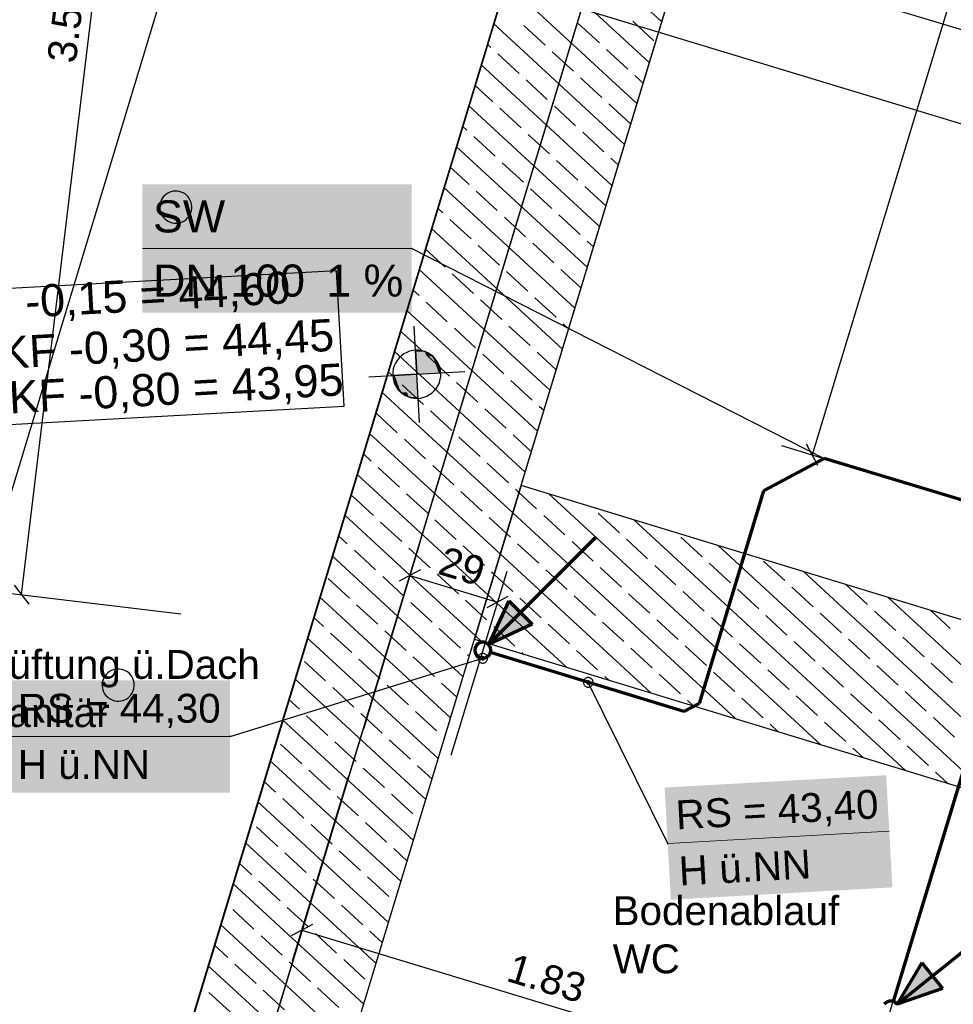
# Model space of a CAD drawing. Extents: x -779 to 790, y -208 to 633.
# Tile 153 of 232: x -18 to 40, y 294 to 355. Entities that reach past the tile are written whole.
import ezdxf
from ezdxf.lldxf.tags import DXFTag

# ---------------------------------------------------------------- set-up
doc = ezdxf.new("R2010")
doc.units = 0
doc.layers.get('0').update_dxf_attribs({"lineweight": 25})
for name, color, linetype, lineweight, true_color in [('01 Höhen im Gebäude - Basis', 7, 'Continuous', 25, 0x848484), ('01 Höhen im Gebäude - Basis-gefuellt', 7, 'Continuous', 35, 0xfefefe), ('01AFU Allgemein Bemaßung-A07F5V4RWF', 7, 'Continuous', 25, 0x848484), ('02 Raster Gebäude-A07F5V4QWF', 7, 'Continuous', 25, 0x848484), ('20 Bodenplatte-A07F5V4PWF', 7, 'Continuous', 25, 0x848484), ('20 Fundament-A07F5V4OWF', 7, 'Continuous', 25, 0x848484), ('20 Magerbeton Bohrungen', 7, 'Continuous', 25, 0x848484), ('S_Mass', 150, 'Continuous', 25, 0x007fff), ('S_Schmutzwasser_Grundleitung', 7, 'Continuous', 70, 0x7f5f00), ('X_Mass', 150, 'Continuous', 25, 0x007fff)]:
    doc.layers.add(name, color=color, linetype=linetype, lineweight=lineweight, true_color=true_color)
for name, color, linetype, lineweight in [('02 Raster Gebäude-A07F5V53WF', 7, 'Continuous', 13), ('SC_Mass', 7, 'Continuous', 25), ('X_Text', 7, 'Continuous', 25)]:
    doc.layers.add(name, color=color, linetype=linetype, lineweight=lineweight)
doc.styles.get("Standard").update_dxf_attribs({"font": 'arial.ttf'})
tags = doc.linetypes.add('Raster-A07F5V4TWF', pattern=[0.2, 0.1, -0.05, 0, -0.05]).pattern_tags.tags
tags[10:11] = [DXFTag(74, 4), DXFTag(75, 0), DXFTag(340, '0'), DXFTag(46, 1.0), DXFTag(50, 0.0), DXFTag(44, 0.0), DXFTag(45, 0.0)]
tags[8:9] = [DXFTag(74, 4), DXFTag(75, 0), DXFTag(340, '0'), DXFTag(46, 1.0), DXFTag(50, 0.0), DXFTag(44, 0.0), DXFTag(45, 0.0)]
tags[6:7] = [DXFTag(74, 4), DXFTag(75, 0), DXFTag(340, '0'), DXFTag(46, 1.0), DXFTag(50, 0.0), DXFTag(44, 0.0), DXFTag(45, 0.0)]
tags[4:5] = [DXFTag(74, 4), DXFTag(75, 0), DXFTag(340, '0'), DXFTag(46, 1.0), DXFTag(50, 0.0), DXFTag(44, 0.0), DXFTag(45, 0.0)]
tags = doc.linetypes.add('Raster-A07F5V57WF', pattern=[0.2, 0.1, -0.05, 0, -0.05]).pattern_tags.tags
tags[10:11] = [DXFTag(74, 4), DXFTag(75, 0), DXFTag(340, '0'), DXFTag(46, 1.0), DXFTag(50, 0.0), DXFTag(44, 0.0), DXFTag(45, 0.0)]
tags[8:9] = [DXFTag(74, 4), DXFTag(75, 0), DXFTag(340, '0'), DXFTag(46, 1.0), DXFTag(50, 0.0), DXFTag(44, 0.0), DXFTag(45, 0.0)]
tags[6:7] = [DXFTag(74, 4), DXFTag(75, 0), DXFTag(340, '0'), DXFTag(46, 1.0), DXFTag(50, 0.0), DXFTag(44, 0.0), DXFTag(45, 0.0)]
tags[4:5] = [DXFTag(74, 4), DXFTag(75, 0), DXFTag(340, '0'), DXFTag(46, 1.0), DXFTag(50, 0.0), DXFTag(44, 0.0), DXFTag(45, 0.0)]
tags = doc.linetypes.add('Wipeout_Contour-A07F5V4SWF', pattern=[1, 0, -1]).pattern_tags.tags
tags[6:7] = [DXFTag(74, 4), DXFTag(75, 0), DXFTag(340, '0'), DXFTag(46, 1.0), DXFTag(50, 0.0), DXFTag(44, 0.0), DXFTag(45, 0.0)]
tags[4:5] = [DXFTag(74, 4), DXFTag(75, 0), DXFTag(340, '0'), DXFTag(46, 1.0), DXFTag(50, 0.0), DXFTag(44, 0.0), DXFTag(45, 0.0)]

# ---------------------------------------------------------------- blocks, each defined once
blk = doc.blocks.new('Referenz-A07F5V4VWF', base_point=(-401.415, -176.34))
at = {"color": 0, "linetype": 'ByBlock', "lineweight": -2, "ltscale": 12.5}
for p, q in [((22.826, 392.436), (-34.074, 204.444)), ((19.29, 380.774), (-34.074, 204.444)), ((19.29, 380.774), (-25.616, 232.683)), ((-24.018, 203.486), (29.372, 379.559)), ((7.265, 334.795), (6.685, 334.877)), ((6.685, 334.877), (6.767, 333.379)), ((7.769, 334.497), (7.265, 334.795)), ((8.12, 334.028), (7.769, 334.497)), ((8.265, 333.461), (8.12, 334.028)), ((6.767, 333.379), (5.27, 333.297)), ((5.27, 333.297), (5.415, 332.73)), ((6.767, 333.379), (8.265, 333.461)), ((6.849, 331.881), (6.767, 333.379)), ((5.415, 332.73), (5.766, 332.262)), ((5.766, 332.262), (6.27, 331.964)), ((6.27, 331.964), (6.849, 331.881)), ((13.268, 326.45), (10.366, 316.879)), ((67.838, 309.809), (13.268, 326.45)), ((10.366, 316.879), (64.936, 300.238))]:
    blk.add_line(p, q, dxfattribs=at)
at = {"layer": '01 Höhen im Gebäude - Basis', "color": 0, "linetype": 'Wipeout_Contour-A07F5V4SWF', "lineweight": -2, "ltscale": 1.625}
for p, q in [((1.774, 339.835), (-38.572, 337.627)), ((2.236, 331.389), (1.774, 339.835)), ((-38.11, 329.181), (2.236, 331.389))]:
    blk.add_line(p, q, dxfattribs=at)
at = {"layer": '01 Höhen im Gebäude - Basis', "color": 0, "lineweight": -2}
for p, q in [((6.931, 330.384), (6.604, 336.375)), ((5.807, 334.532), (5.665, 334.396)), ((5.965, 334.647), (5.807, 334.532)), ((6.138, 334.741), (5.965, 334.647)), ((6.321, 334.812), (6.138, 334.741)), ((6.512, 334.858), (6.321, 334.812)), ((6.707, 334.878), (6.512, 334.858)), ((6.903, 334.874), (6.707, 334.878)), ((7.097, 334.843), (6.903, 334.874)), ((7.285, 334.788), (7.097, 334.843)), ((7.464, 334.708), (7.285, 334.788)), ((7.632, 334.606), (7.464, 334.708)), ((7.784, 334.482), (7.632, 334.606)), ((7.92, 334.34), (7.784, 334.482)), ((5.359, 333.897), (5.304, 333.709)), ((5.439, 334.076), (5.359, 333.897)), ((5.541, 334.244), (5.439, 334.076)), ((5.665, 334.396), (5.541, 334.244)), ((8.035, 334.182), (7.92, 334.34)), ((8.129, 334.009), (8.035, 334.182)), ((8.2, 333.826), (8.129, 334.009)), ((8.246, 333.635), (8.2, 333.826)), ((3.772, 333.216), (9.763, 333.543)), ((5.273, 333.515), (5.268, 333.319)), ((5.268, 333.319), (5.289, 333.124)), ((5.304, 333.709), (5.273, 333.515)), ((8.231, 333.05), (8.262, 333.244)), ((8.266, 333.44), (8.246, 333.635)), ((8.262, 333.244), (8.266, 333.44)), ((5.289, 333.124), (5.335, 332.933)), ((5.335, 332.933), (5.406, 332.75)), ((5.406, 332.75), (5.5, 332.577)), ((5.5, 332.577), (5.615, 332.419)), ((7.994, 332.515), (8.096, 332.683)), ((8.096, 332.683), (8.176, 332.862)), ((8.176, 332.862), (8.231, 333.05)), ((5.615, 332.419), (5.75, 332.277)), ((5.75, 332.277), (5.903, 332.153)), ((5.903, 332.153), (6.071, 332.051)), ((6.071, 332.051), (6.25, 331.971)), ((6.25, 331.971), (6.438, 331.916)), ((7.214, 331.947), (7.397, 332.018)), ((7.397, 332.018), (7.57, 332.112)), ((7.57, 332.112), (7.728, 332.227)), ((7.728, 332.227), (7.87, 332.362)), ((7.87, 332.362), (7.994, 332.515)), ((6.438, 331.916), (6.632, 331.885)), ((6.632, 331.885), (6.828, 331.88)), ((6.828, 331.88), (7.023, 331.901)), ((7.023, 331.901), (7.214, 331.947))]:
    blk.add_line(p, q, dxfattribs=at)
at = {"layer": '01 Höhen im Gebäude - Basis-gefuellt', "color": 0}
for points in [[(6.707, 334.874), (6.686, 334.874), (6.685, 334.877)], [(6.767, 333.379), (6.707, 334.874), (6.686, 334.874)], [(7.321, 333.41), (6.766, 333.41), (6.707, 334.874)], [(7.265, 334.795), (6.74, 334.795), (6.707, 334.874)], [(7.321, 333.41), (7.265, 334.795), (6.74, 334.795)], [(7.812, 333.437), (7.32, 333.437), (7.265, 334.795)], [(7.769, 334.497), (7.385, 334.497), (7.265, 334.795)], [(7.812, 333.437), (7.769, 334.497), (7.385, 334.497)], [(8.143, 333.455), (7.811, 333.455), (7.769, 334.497)], [(8.12, 334.028), (7.937, 334.028), (7.769, 334.497)], [(8.143, 333.455), (8.12, 334.028), (7.937, 334.028)], [(8.265, 333.461), (8.143, 333.461), (8.12, 334.028)], [(5.392, 333.297), (5.27, 333.297), (5.392, 333.304)], [(5.415, 332.73), (5.392, 333.297), (5.27, 333.297)], [(5.724, 333.304), (5.392, 333.304), (5.723, 333.322)], [(5.598, 332.73), (5.415, 332.73), (5.392, 333.304)], [(5.766, 332.262), (5.724, 333.304), (5.392, 333.304)], [(6.215, 333.322), (5.723, 333.322), (6.214, 333.349)], [(6.15, 332.262), (5.766, 332.262), (5.723, 333.322)], [(6.27, 331.964), (6.215, 333.322), (5.723, 333.322)], [(6.769, 333.349), (6.214, 333.349), (6.767, 333.379)], [(6.795, 331.964), (6.27, 331.964), (6.214, 333.349)], [(6.828, 331.885), (6.769, 333.349), (6.214, 333.349)], [(6.767, 333.379), (7.321, 333.41), (6.766, 333.41)], [(6.849, 331.885), (6.828, 331.885), (6.767, 333.379)], [(7.321, 333.41), (7.812, 333.437), (7.32, 333.437)], [(7.812, 333.437), (8.143, 333.455), (7.811, 333.455)], [(8.143, 333.455), (8.265, 333.461), (8.143, 333.461)], [(5.766, 332.262), (5.598, 332.73), (5.415, 332.73)], [(6.27, 331.964), (6.15, 332.262), (5.766, 332.262)], [(6.828, 331.885), (6.795, 331.964), (6.27, 331.964)], [(6.849, 331.881), (6.849, 331.885), (6.828, 331.885)]]:
    blk.add_solid(points, dxfattribs=at)
at = {"layer": '01AFU Allgemein Bemaßung-A07F5V4RWF', "color": 0, "lineweight": -2}
for p, q in [((-53.515, 210.588), (-0.124, 386.661)), ((23.468, 360.087), (78.064, 343.532)), ((12.267, 357.615), (193.19, 302.754))]:
    blk.add_line(p, q, dxfattribs=at)
at = {"layer": '02 Raster Gebäude-A07F5V4QWF', "color": 0, "linetype": 'Raster-A07F5V4TWF', "lineweight": -2, "ltscale": 187.5}
blk.add_line((-23.255, 223.235), (37.443, 423.407), dxfattribs=at)
at = {"layer": '20 Bodenplatte-A07F5V4PWF', "color": 0, "lineweight": -2}
blk.add_line((22.826, 392.436), (-34.074, 204.444), dxfattribs=at)
at = {"layer": '20 Fundament-A07F5V4OWF', "color": 0, "lineweight": -2}
for p, q in [((19.29, 380.774), (-34.101, 204.701)), ((13.268, 326.45), (29.372, 379.559)), ((22.033, 355.355), (13.865, 362.886)), ((21.259, 352.803), (13.092, 360.334)), ((20.485, 350.252), (12.318, 357.783)), ((21.552, 354.166), (20.228, 355.386)), ((19.712, 347.7), (11.544, 355.231)), ((14.768, 353.891), (13.445, 355.111)), ((18.16, 354.028), (16.836, 355.249)), ((11.376, 353.754), (11.157, 353.955)), ((16.533, 352.264), (15.209, 353.484)), ((19.924, 352.401), (18.601, 353.622)), ((13.141, 352.126), (11.817, 353.347)), ((18.938, 345.148), (10.771, 352.68)), ((14.905, 350.499), (13.582, 351.72)), ((18.297, 350.637), (16.974, 351.857)), ((20.872, 351.527), (20.365, 351.995)), ((11.514, 350.362), (10.384, 351.404)), ((18.164, 342.597), (9.997, 350.128)), ((13.278, 348.735), (11.955, 349.955)), ((16.67, 348.872), (15.347, 350.093)), ((20.062, 349.01), (18.738, 350.23)), ((9.886, 348.597), (9.61, 348.852)), ((11.651, 346.97), (10.328, 348.191)), ((15.043, 347.108), (13.719, 348.328)), ((18.435, 347.245), (17.111, 348.465)), ((17.39, 340.045), (9.223, 347.576)), ((16.807, 345.48), (15.484, 346.701)), ((19.325, 346.424), (18.876, 346.838)), ((10.024, 345.206), (8.836, 346.301)), ((13.416, 345.343), (12.092, 346.563)), ((16.617, 337.494), (8.449, 345.025)), ((15.18, 343.716), (13.857, 344.936)), ((18.551, 343.873), (17.249, 345.074)), ((11.788, 343.578), (10.465, 344.799)), ((8.397, 343.441), (8.063, 343.749)), ((10.161, 341.814), (8.838, 343.034)), ((13.553, 341.951), (12.23, 343.172)), ((16.945, 342.089), (15.621, 343.309)), ((15.843, 334.942), (7.676, 342.473)), ((8.534, 340.049), (7.289, 341.197)), ((11.926, 340.187), (10.602, 341.407)), ((15.318, 340.324), (13.994, 341.544)), ((17.777, 341.321), (17.386, 341.682)), ((15.069, 332.39), (6.902, 339.922)), ((10.299, 338.422), (8.975, 339.642)), ((13.69, 338.559), (12.367, 339.78)), ((17.004, 338.769), (15.759, 339.917)), ((6.907, 338.285), (6.515, 338.646)), ((15.455, 336.932), (14.132, 338.153)), ((8.672, 336.657), (7.348, 337.878)), ((12.063, 336.795), (10.74, 338.015)), ((14.296, 329.839), (6.128, 337.37)), ((13.828, 335.168), (12.504, 336.388)), ((16.23, 336.218), (15.896, 336.525)), ((7.044, 334.893), (5.741, 336.094)), ((10.436, 335.03), (9.113, 336.251)), ((13.522, 327.287), (5.355, 334.818)), ((8.809, 333.266), (7.485, 334.486)), ((12.201, 333.403), (10.877, 334.623)), ((15.456, 333.666), (14.269, 334.761)), ((5.417, 333.128), (4.968, 333.543)), ((7.182, 331.501), (5.858, 332.721)), ((10.574, 331.638), (9.25, 332.859)), ((13.965, 331.776), (12.642, 332.996)), ((12.748, 324.736), (4.581, 332.267)), ((14.682, 331.115), (14.406, 331.369)), ((5.555, 329.736), (4.231, 330.957)), ((8.946, 329.874), (7.623, 331.094)), ((12.338, 330.011), (11.015, 331.232)), ((11.974, 322.184), (3.807, 329.715)), ((13.909, 328.563), (12.779, 329.604)), ((7.319, 328.109), (5.996, 329.33)), ((10.711, 328.247), (9.387, 329.467)), ((3.927, 327.972), (3.42, 328.439)), ((9.084, 326.482), (7.76, 327.702)), ((12.476, 326.62), (11.152, 327.84)), ((11.201, 319.632), (3.033, 327.164)), ((5.692, 326.345), (4.369, 327.565)), ((67.838, 309.809), (13.268, 326.45)), ((7.457, 324.717), (6.133, 325.938)), ((10.848, 324.855), (9.525, 326.075)), ((13.135, 326.011), (12.917, 326.213)), ((14.24, 324.992), (13.135, 326.011)), ((31.945, 310.299), (15.003, 325.921)), ((4.065, 324.58), (2.741, 325.8)), ((10.427, 317.081), (2.26, 324.612)), ((26.655, 311.912), (12.748, 324.736)), ((19.396, 323.503), (18.073, 324.723)), ((5.829, 322.953), (4.506, 324.173)), ((9.221, 323.09), (7.898, 324.311)), ((12.361, 323.46), (11.289, 324.448)), ((16.005, 323.365), (14.681, 324.586)), ((37.235, 308.686), (20.294, 324.308)), ((12.613, 323.228), (12.361, 323.46)), ((2.438, 322.815), (1.873, 323.336)), ((14.378, 321.601), (13.054, 322.821)), ((17.769, 321.738), (16.446, 322.958)), ((21.161, 321.875), (19.838, 323.096)), ((24.553, 322.013), (23.229, 323.233)), ((4.202, 321.188), (2.879, 322.409)), ((7.594, 321.326), (6.271, 322.546)), ((10.986, 321.463), (9.662, 322.684)), ((21.364, 313.525), (11.974, 322.184)), ((42.525, 307.072), (25.584, 322.695)), ((9.653, 314.529), (1.486, 322.061)), ((26.317, 320.386), (24.994, 321.606)), ((29.709, 320.523), (28.386, 321.743)), ((9.359, 319.699), (8.035, 320.919)), ((11.588, 320.908), (11.427, 321.056)), ((16.142, 319.973), (14.819, 321.194)), ((19.534, 320.111), (18.21, 321.331)), ((22.926, 320.248), (21.602, 321.469)), ((47.816, 305.459), (30.874, 321.081)), ((2.575, 319.424), (1.252, 320.644)), ((5.967, 319.561), (4.643, 320.782)), ((12.75, 319.836), (11.588, 320.908)), ((21.298, 318.484), (19.975, 319.704)), ((24.69, 318.621), (23.367, 319.841)), ((28.082, 318.758), (26.759, 319.979)), ((31.474, 318.896), (30.15, 320.116)), ((34.866, 319.033), (33.542, 320.254)), ((8.88, 311.978), (0.712, 319.509)), ((7.731, 317.934), (6.408, 319.154)), ((10.814, 318.357), (9.8, 319.292)), ((16.074, 315.139), (11.201, 319.632)), ((14.515, 318.209), (13.191, 319.429)), ((17.907, 318.346), (16.583, 319.567)), ((53.106, 303.846), (36.164, 319.468)), ((4.34, 317.797), (3.016, 319.017)), ((33.238, 317.269), (31.915, 318.489)), ((36.63, 317.406), (35.307, 318.626)), ((40.022, 317.544), (38.81, 318.661)), ((0.948, 317.659), (0.325, 318.233)), ((11.123, 318.071), (10.814, 318.357)), ((19.671, 316.719), (18.348, 317.939)), ((23.063, 316.856), (21.74, 318.077)), ((26.455, 316.994), (25.131, 318.214)), ((29.847, 317.131), (28.523, 318.352)), ((2.712, 316.032), (1.389, 317.252)), ((6.104, 316.169), (4.781, 317.39)), ((9.496, 316.307), (8.173, 317.527)), ((12.888, 316.444), (11.564, 317.665)), ((16.28, 316.582), (14.956, 317.802)), ((8.106, 309.426), (-0.061, 316.957)), ((2.883, 292.203), (10.366, 316.879)), ((10.366, 316.879), (64.936, 300.238)), ((10.784, 316.752), (10.427, 317.081)), ((31.611, 315.504), (30.288, 316.724)), ((35.003, 315.641), (33.68, 316.862)), ((38.395, 315.779), (37.071, 316.999)), ((13.429, 315.945), (13.329, 316.037)), ((18.044, 314.954), (16.721, 316.175)), ((21.436, 315.092), (20.112, 316.312)), ((24.828, 315.229), (23.504, 316.45)), ((28.219, 315.367), (26.896, 316.587)), ((1.085, 314.267), (-0.238, 315.488)), ((4.477, 314.405), (3.154, 315.625)), ((7.869, 314.542), (6.545, 315.763)), ((10.04, 315.805), (9.937, 315.9)), ((26.592, 313.602), (25.269, 314.822)), ((29.984, 313.739), (28.661, 314.96)), ((33.376, 313.877), (32.052, 315.097)), ((36.768, 314.014), (35.444, 315.235)), ((40.159, 314.152), (38.836, 315.372)), ((7.332, 306.874), (-0.835, 314.406)), ((18.719, 314.332), (18.485, 314.548)), ((23.2, 313.465), (21.877, 314.685)), ((2.85, 312.64), (1.526, 313.861)), ((6.242, 312.778), (4.918, 313.998)), ((9.266, 313.253), (8.31, 314.135)), ((38.532, 312.387), (37.209, 313.608)), ((-0.542, 312.503), (-1.222, 313.13)), ((24.009, 312.719), (23.642, 313.058)), ((28.357, 311.975), (27.033, 313.195)), ((31.749, 312.112), (30.425, 313.333)), ((35.14, 312.25), (33.817, 313.47)), ((8.006, 311.15), (6.683, 312.371)), ((6.558, 304.323), (-1.609, 311.854)), ((1.223, 310.876), (-0.101, 312.096)), ((4.614, 311.013), (3.291, 312.233)), ((36.905, 310.623), (35.582, 311.843)), ((40.297, 310.76), (38.973, 311.98)), ((29.3, 311.105), (28.798, 311.568)), ((33.513, 310.485), (32.19, 311.706)), ((6.379, 309.386), (5.056, 310.606)), ((8.493, 310.702), (8.447, 310.744)), ((-0.404, 309.111), (-1.728, 310.331)), ((2.987, 309.248), (1.664, 310.469)), ((34.59, 309.492), (33.954, 310.078)), ((38.67, 308.995), (37.346, 310.216)), ((5.785, 301.771), (-2.383, 309.303)), ((1.36, 307.484), (0.037, 308.704)), ((4.752, 307.621), (3.428, 308.842)), ((7.719, 308.15), (6.82, 308.979)), ((39.88, 307.879), (39.111, 308.589)), ((-2.032, 307.346), (-2.769, 308.027)), ((-0.267, 305.719), (-1.591, 306.94)), ((3.125, 305.857), (1.801, 307.077)), ((6.516, 305.994), (5.193, 307.214)), ((5.011, 299.22), (-3.156, 306.751)), ((-1.894, 303.955), (-3.218, 305.175)), ((1.498, 304.092), (0.174, 305.312)), ((4.889, 304.229), (3.566, 305.45)), ((4.237, 296.668), (-3.93, 304.199)), ((6.172, 303.047), (5.33, 303.823)), ((-0.13, 302.327), (-1.453, 303.548)), ((3.262, 302.465), (1.939, 303.685)), ((-3.521, 302.19), (-4.317, 302.924)), ((1.635, 300.7), (0.311, 301.921)), ((5.027, 300.838), (3.703, 302.058)), ((3.464, 294.117), (-4.704, 301.648)), ((-1.757, 300.563), (-3.08, 301.783)), ((0.008, 298.936), (-1.316, 300.156)), ((3.4, 299.073), (2.076, 300.293)), ((-3.384, 298.798), (-4.707, 300.019)), ((2.69, 291.565), (-5.477, 299.096)), ((-1.619, 297.171), (-2.943, 298.391)), ((1.772, 297.309), (0.449, 298.529)), ((4.624, 297.944), (3.841, 298.666)), ((-5.011, 297.034), (-5.864, 297.82)), ((1.916, 289.013), (-6.251, 296.545)), ((-3.247, 295.407), (-4.57, 296.627)), ((0.145, 295.544), (-1.178, 296.764)), ((3.537, 295.681), (2.213, 296.902)), ((-4.874, 293.642), (-6.197, 294.862)), ((-1.482, 293.779), (-2.805, 295)), ((1.91, 293.917), (0.586, 295.137))]:
    blk.add_line(p, q, dxfattribs=at)
at = {"layer": '20 Magerbeton Bohrungen', "color": 0, "lineweight": -2}
for p, q in [((-9.142, 344.262), (-9.195, 344.142)), ((-9.074, 344.373), (-9.142, 344.262)), ((-8.992, 344.475), (-9.074, 344.373)), ((-8.897, 344.565), (-8.992, 344.475)), ((-8.791, 344.642), (-8.897, 344.565)), ((-8.676, 344.705), (-8.791, 344.642)), ((-8.554, 344.752), (-8.676, 344.705)), ((-8.427, 344.783), (-8.554, 344.752)), ((-8.297, 344.797), (-8.427, 344.783)), ((-8.166, 344.793), (-8.297, 344.797)), ((-8.037, 344.773), (-8.166, 344.793)), ((-7.911, 344.736), (-8.037, 344.773)), ((-7.792, 344.683), (-7.911, 344.736)), ((-7.68, 344.615), (-7.792, 344.683)), ((-7.578, 344.532), (-7.68, 344.615)), ((-7.488, 344.438), (-7.578, 344.532)), ((-7.411, 344.332), (-7.488, 344.438)), ((-7.349, 344.217), (-7.411, 344.332)), ((-9.252, 343.888), (-9.256, 343.757)), ((-9.256, 343.757), (-9.242, 343.627)), ((-9.232, 344.017), (-9.252, 343.888)), ((-9.242, 343.627), (-9.211, 343.499)), ((-9.195, 344.142), (-9.232, 344.017)), ((-7.301, 344.095), (-7.349, 344.217)), ((-7.271, 343.968), (-7.301, 344.095)), ((-7.281, 343.578), (-7.26, 343.707)), ((-7.257, 343.838), (-7.271, 343.968)), ((-7.26, 343.707), (-7.257, 343.838)), ((-9.211, 343.499), (-9.164, 343.377)), ((-9.164, 343.377), (-9.101, 343.263)), ((-9.101, 343.263), (-9.024, 343.157)), ((-9.024, 343.157), (-8.934, 343.062)), ((-8.934, 343.062), (-8.832, 342.98)), ((-7.722, 342.952), (-7.616, 343.029)), ((-7.616, 343.029), (-7.521, 343.119)), ((-7.521, 343.119), (-7.439, 343.221)), ((-7.439, 343.221), (-7.371, 343.333)), ((-7.371, 343.333), (-7.318, 343.452)), ((-7.318, 343.452), (-7.281, 343.578)), ((-8.832, 342.98), (-8.721, 342.912)), ((-8.721, 342.912), (-8.601, 342.858)), ((-8.601, 342.858), (-8.476, 342.821)), ((-8.476, 342.821), (-8.347, 342.801)), ((-8.347, 342.801), (-8.216, 342.798)), ((-8.216, 342.798), (-8.086, 342.812)), ((-8.086, 342.812), (-7.959, 342.842)), ((-7.959, 342.842), (-7.836, 342.889)), ((-7.836, 342.889), (-7.722, 342.952)), ((-12.379, 314.854), (-12.485, 314.777)), ((-12.264, 314.916), (-12.379, 314.854)), ((-12.142, 314.963), (-12.264, 314.916)), ((-12.015, 314.994), (-12.142, 314.963)), ((-11.885, 315.008), (-12.015, 314.994)), ((-11.754, 315.005), (-11.885, 315.008)), ((-11.625, 314.984), (-11.754, 315.005)), ((-11.499, 314.947), (-11.625, 314.984)), ((-11.38, 314.894), (-11.499, 314.947)), ((-11.268, 314.826), (-11.38, 314.894)), ((-11.166, 314.744), (-11.268, 314.826)), ((-12.82, 314.228), (-12.84, 314.099)), ((-12.783, 314.354), (-12.82, 314.228)), ((-12.73, 314.473), (-12.783, 314.354)), ((-12.662, 314.585), (-12.73, 314.473)), ((-12.58, 314.687), (-12.662, 314.585)), ((-12.485, 314.777), (-12.58, 314.687)), ((-11.076, 314.649), (-11.166, 314.744)), ((-10.999, 314.543), (-11.076, 314.649)), ((-10.937, 314.428), (-10.999, 314.543)), ((-10.89, 314.306), (-10.937, 314.428)), ((-10.859, 314.179), (-10.89, 314.306)), ((-10.845, 314.049), (-10.859, 314.179)), ((-12.84, 314.099), (-12.844, 313.968)), ((-12.844, 313.968), (-12.83, 313.838)), ((-12.83, 313.838), (-12.799, 313.711)), ((-12.799, 313.711), (-12.752, 313.589)), ((-12.752, 313.589), (-12.689, 313.474)), ((-10.959, 313.544), (-10.906, 313.664)), ((-10.906, 313.664), (-10.869, 313.789)), ((-10.869, 313.789), (-10.848, 313.918)), ((-10.848, 313.918), (-10.845, 314.049)), ((-12.689, 313.474), (-12.612, 313.368)), ((-12.612, 313.368), (-12.522, 313.273)), ((-12.522, 313.273), (-12.421, 313.191)), ((-12.421, 313.191), (-12.309, 313.123)), ((-12.309, 313.123), (-12.189, 313.07)), ((-12.189, 313.07), (-12.064, 313.033)), ((-12.064, 313.033), (-11.935, 313.013)), ((-11.935, 313.013), (-11.804, 313.009)), ((-11.804, 313.009), (-11.674, 313.023)), ((-11.674, 313.023), (-11.547, 313.054)), ((-11.547, 313.054), (-11.424, 313.101)), ((-11.424, 313.101), (-11.31, 313.163)), ((-11.31, 313.163), (-11.204, 313.24)), ((-11.204, 313.24), (-11.109, 313.331)), ((-11.109, 313.331), (-11.027, 313.432)), ((-11.027, 313.432), (-10.959, 313.544))]:
    blk.add_line(p, q, dxfattribs=at)
at = {"layer": '01 Höhen im Gebäude - Basis', "color": 0, "linetype": 'ByBlock', "lineweight": -2, "ltscale": 0.21125, "char_height": 2.00026, "attachment_point": 1, "rotation": 3.13197}
for s, insert in [('{\\fArial;OK Bodenplatte -0,15 = 44,60}', (-38.172, 337.788)), ('{\\fArial;OKF -0,30 = 44,45}', (-21.482, 335.586)), ('{\\fArial;UKF -0,80 = 43,95}', (-20.734, 332.822))]:
    blk.add_mtext(s, dxfattribs=dict(at, insert=insert))
blk = doc.blocks.new('Referenz-A07F5V59WF', base_point=(-759.499, -206.186))
at = {"layer": '02 Raster Gebäude-A07F5V53WF', "color": 0, "linetype": 'Raster-A07F5V57WF', "ltscale": 117.000008}
blk.add_line((-23.276, 223.277), (37.408, 423.411), dxfattribs=at)
blk = doc.blocks.new('Maß-A07F5V7DWF', base_point=(-1.055, 286.219))
at = {"color": 0, "linetype": 'ByBlock', "lineweight": -2, "ltscale": 0.25}
for p, q in [((-0.974, 296.828), (2.508, 308.311)), ((0.267, 299.095), (-1.055, 298.388)), ((-0.394, 298.741), (34.592, 288.133)), ((34.012, 286.219), (37.494, 297.703)), ((35.253, 288.487), (33.931, 287.78))]:
    blk.add_line(p, q, dxfattribs=at)
at = {"color": 0, "linetype": 'ByBlock', "lineweight": -2, "ltscale": 0.25, "insert": (12.791, 297.318), "char_height": 1.8, "attachment_point": 1, "rotation": 343.13189}
blk.add_mtext('{\\fArial;1.83}', dxfattribs=at)
blk = doc.blocks.new('Maß-A07F5VBDWF', base_point=(29.512, 327.537))
at = {"color": 0, "linetype": 'ByBlock', "lineweight": -2, "ltscale": 0.25}
for p, q in [((52.52, 397.931), (31.426, 328.355)), ((29.512, 328.935), (34.124, 327.537)), ((31.779, 327.694), (31.072, 329.016))]:
    blk.add_line(p, q, dxfattribs=at)
blk = doc.blocks.new('Maß-A07F5VF5WF', base_point=(3.439, 309.615))
at = {"color": 0, "linetype": 'ByBlock', "lineweight": -2, "ltscale": 0.25}
for p, q in [((6.921, 322.752), (3.439, 311.268)), ((7.002, 321.192), (5.679, 320.484)), ((12.373, 321.099), (8.891, 309.615)), ((6.341, 320.838), (11.793, 319.185)), ((12.454, 319.538), (11.131, 318.831))]:
    blk.add_line(p, q, dxfattribs=at)
at = {"color": 0, "linetype": 'ByBlock', "lineweight": -2, "ltscale": 0.25, "insert": (8.513, 322.687), "char_height": 1.8, "attachment_point": 1, "rotation": 343.13117}
blk.add_mtext('{\\fArial;29}', dxfattribs=at)
blk = doc.blocks.new('Maß-A07F5VG9WF', base_point=(-19.858, 318.45))
at = {"color": 0, "linetype": 'ByBlock', "lineweight": -2, "ltscale": 0.25}
for p, q in [((-17.873, 319.646), (-9.367, 390.269)), ((-19.858, 319.885), (-7.945, 318.45)), ((-18.336, 320.236), (-17.41, 319.056))]:
    blk.add_line(p, q, dxfattribs=at)
at = {"color": 0, "linetype": 'ByBlock', "lineweight": -2, "ltscale": 0.25, "insert": (-16.282, 352.925), "char_height": 1.8, "attachment_point": 1, "rotation": 83.13254}
blk.add_mtext('{\\fArial;3.56}', dxfattribs=at)

msp = doc.modelspace()

# ---------------------------------------------------------------- linework, layer by layer
at = {"layer": 'S_Mass'}
for p, q in [((-4.87, 310.814), (10.883, 315.683)), ((10.585, 315.722), (10.583, 315.683)), ((10.583, 315.683), (10.585, 315.644)), ((10.593, 315.761), (10.585, 315.722)), ((10.585, 315.644), (10.593, 315.605)), ((10.605, 315.798), (10.593, 315.761)), ((10.593, 315.605), (10.605, 315.568)), ((10.623, 315.833), (10.605, 315.798)), ((10.605, 315.568), (10.623, 315.533)), ((10.645, 315.866), (10.623, 315.833)), ((10.623, 315.533), (10.645, 315.5)), ((10.67, 315.895), (10.645, 315.866)), ((10.645, 315.5), (10.67, 315.471)), ((10.7, 315.921), (10.67, 315.895)), ((10.67, 315.471), (10.7, 315.445)), ((10.733, 315.943), (10.7, 315.921)), ((10.7, 315.445), (10.733, 315.423)), ((10.768, 315.96), (10.733, 315.943)), ((10.733, 315.423), (10.768, 315.406)), ((10.805, 315.973), (10.768, 315.96)), ((10.768, 315.406), (10.805, 315.393)), ((10.786, 315.709), (10.783, 315.696)), ((10.783, 315.696), (10.783, 315.683)), ((10.783, 315.683), (10.783, 315.67)), ((10.783, 315.67), (10.786, 315.657)), ((10.79, 315.721), (10.786, 315.709)), ((10.786, 315.657), (10.79, 315.645)), ((10.796, 315.733), (10.79, 315.721)), ((10.79, 315.645), (10.796, 315.633)), ((10.803, 315.744), (10.796, 315.733)), ((10.796, 315.633), (10.803, 315.622)), ((10.812, 315.754), (10.803, 315.744)), ((10.803, 315.622), (10.812, 315.612)), ((10.843, 315.98), (10.805, 315.973)), ((10.822, 315.762), (10.812, 315.754)), ((10.812, 315.612), (10.822, 315.604)), ((10.833, 315.77), (10.822, 315.762)), ((10.822, 315.604), (10.833, 315.596)), ((10.844, 315.775), (10.833, 315.77)), ((10.833, 315.596), (10.844, 315.591)), ((10.883, 315.983), (10.843, 315.98)), ((10.857, 315.78), (10.844, 315.775)), ((10.844, 315.591), (10.857, 315.586)), ((10.87, 315.782), (10.857, 315.78)), ((10.857, 315.586), (10.87, 315.584)), ((10.883, 315.783), (10.87, 315.782)), ((10.87, 315.584), (10.883, 315.583)), ((10.922, 315.98), (10.883, 315.983)), ((10.896, 315.782), (10.883, 315.783)), ((10.883, 315.583), (10.896, 315.584)), ((10.908, 315.78), (10.896, 315.782)), ((10.896, 315.584), (10.908, 315.586)), ((10.921, 315.775), (10.908, 315.78)), ((10.908, 315.586), (10.921, 315.591)), ((10.933, 315.77), (10.921, 315.775)), ((10.921, 315.591), (10.933, 315.596)), ((10.96, 315.973), (10.922, 315.98)), ((10.943, 315.762), (10.933, 315.77)), ((10.933, 315.596), (10.943, 315.604)), ((10.953, 315.754), (10.943, 315.762)), ((10.943, 315.604), (10.953, 315.612)), ((10.962, 315.744), (10.953, 315.754)), ((10.953, 315.612), (10.962, 315.622)), ((10.997, 315.96), (10.96, 315.973)), ((10.96, 315.393), (10.997, 315.406)), ((10.969, 315.733), (10.962, 315.744)), ((10.962, 315.622), (10.969, 315.633)), ((10.975, 315.721), (10.969, 315.733)), ((10.969, 315.633), (10.975, 315.645)), ((10.979, 315.709), (10.975, 315.721)), ((10.975, 315.645), (10.979, 315.657)), ((10.982, 315.696), (10.979, 315.709)), ((10.979, 315.657), (10.982, 315.67)), ((10.983, 315.683), (10.982, 315.696)), ((10.982, 315.67), (10.983, 315.683)), ((11.033, 315.943), (10.997, 315.96)), ((10.997, 315.406), (11.033, 315.423)), ((11.065, 315.921), (11.033, 315.943)), ((11.033, 315.423), (11.065, 315.445)), ((11.095, 315.895), (11.065, 315.921)), ((11.065, 315.445), (11.095, 315.471)), ((11.121, 315.866), (11.095, 315.895)), ((11.095, 315.471), (11.121, 315.5)), ((11.142, 315.833), (11.121, 315.866)), ((11.121, 315.5), (11.142, 315.533)), ((11.16, 315.798), (11.142, 315.833)), ((11.142, 315.533), (11.16, 315.568)), ((11.172, 315.761), (11.16, 315.798)), ((11.16, 315.568), (11.172, 315.605)), ((11.18, 315.722), (11.172, 315.761)), ((11.172, 315.605), (11.18, 315.644)), ((11.183, 315.683), (11.18, 315.722)), ((11.18, 315.644), (11.183, 315.683)), ((10.805, 315.393), (10.843, 315.386)), ((10.843, 315.386), (10.883, 315.383)), ((10.883, 315.383), (10.922, 315.386)), ((10.922, 315.386), (10.96, 315.393)), ((17.16, 314.217), (17.158, 314.178)), ((17.158, 314.178), (17.16, 314.139)), ((17.168, 314.255), (17.16, 314.217)), ((17.181, 314.293), (17.168, 314.255)), ((17.198, 314.328), (17.181, 314.293)), ((17.22, 314.36), (17.198, 314.328)), ((17.246, 314.39), (17.22, 314.36)), ((17.275, 314.416), (17.246, 314.39)), ((17.308, 314.438), (17.275, 314.416)), ((17.343, 314.455), (17.308, 314.438)), ((17.38, 314.468), (17.343, 314.455)), ((17.359, 314.191), (17.358, 314.178)), ((17.358, 314.178), (17.359, 314.165)), ((17.361, 314.204), (17.359, 314.191)), ((17.366, 314.216), (17.361, 314.204)), ((17.371, 314.228), (17.366, 314.216)), ((17.379, 314.239), (17.371, 314.228)), ((17.387, 314.249), (17.379, 314.239)), ((17.419, 314.475), (17.38, 314.468)), ((17.397, 314.257), (17.387, 314.249)), ((17.408, 314.264), (17.397, 314.257)), ((17.42, 314.27), (17.408, 314.264)), ((17.458, 314.478), (17.419, 314.475)), ((17.432, 314.274), (17.42, 314.27)), ((17.445, 314.277), (17.432, 314.274)), ((17.458, 314.278), (17.445, 314.277)), ((17.497, 314.475), (17.458, 314.478)), ((17.471, 314.277), (17.458, 314.278)), ((22.412, 304.131), (17.458, 314.178)), ((17.484, 314.274), (17.471, 314.277)), ((17.496, 314.27), (17.484, 314.274)), ((17.508, 314.264), (17.496, 314.27)), ((17.536, 314.468), (17.497, 314.475)), ((17.519, 314.257), (17.508, 314.264)), ((17.529, 314.249), (17.519, 314.257)), ((17.537, 314.239), (17.529, 314.249)), ((17.573, 314.455), (17.536, 314.468)), ((17.545, 314.228), (17.537, 314.239)), ((17.55, 314.216), (17.545, 314.228)), ((17.554, 314.204), (17.55, 314.216)), ((17.557, 314.191), (17.554, 314.204)), ((17.558, 314.178), (17.557, 314.191)), ((17.557, 314.165), (17.558, 314.178)), ((17.608, 314.438), (17.573, 314.455)), ((17.641, 314.416), (17.608, 314.438)), ((17.67, 314.39), (17.641, 314.416)), ((17.696, 314.36), (17.67, 314.39)), ((17.718, 314.328), (17.696, 314.36)), ((17.735, 314.293), (17.718, 314.328)), ((17.748, 314.255), (17.735, 314.293)), ((17.755, 314.217), (17.748, 314.255)), ((17.758, 314.178), (17.755, 314.217)), ((17.755, 314.139), (17.758, 314.178)), ((17.16, 314.139), (17.168, 314.1)), ((17.168, 314.1), (17.181, 314.063)), ((17.181, 314.063), (17.198, 314.028)), ((17.198, 314.028), (17.22, 313.995)), ((17.22, 313.995), (17.246, 313.966)), ((17.246, 313.966), (17.275, 313.94)), ((17.275, 313.94), (17.308, 313.918)), ((17.308, 313.918), (17.343, 313.901)), ((17.343, 313.901), (17.38, 313.888)), ((17.359, 314.165), (17.361, 314.152)), ((17.361, 314.152), (17.366, 314.14)), ((17.366, 314.14), (17.371, 314.128)), ((17.371, 314.128), (17.379, 314.117)), ((17.379, 314.117), (17.387, 314.107)), ((17.38, 313.888), (17.419, 313.88)), ((17.387, 314.107), (17.397, 314.098)), ((17.397, 314.098), (17.408, 314.091)), ((17.408, 314.091), (17.42, 314.085)), ((17.419, 313.88), (17.458, 313.878)), ((17.42, 314.085), (17.432, 314.081)), ((17.432, 314.081), (17.445, 314.079)), ((17.445, 314.079), (17.458, 314.078)), ((17.458, 314.078), (17.471, 314.079)), ((17.458, 313.878), (17.497, 313.88)), ((17.471, 314.079), (17.484, 314.081)), ((17.484, 314.081), (17.496, 314.085)), ((17.496, 314.085), (17.508, 314.091)), ((17.497, 313.88), (17.536, 313.888)), ((17.508, 314.091), (17.519, 314.098)), ((17.519, 314.098), (17.529, 314.107)), ((17.529, 314.107), (17.537, 314.117)), ((17.536, 313.888), (17.573, 313.901)), ((17.537, 314.117), (17.545, 314.128)), ((17.545, 314.128), (17.55, 314.14)), ((17.55, 314.14), (17.554, 314.152)), ((17.554, 314.152), (17.557, 314.165)), ((17.573, 313.901), (17.608, 313.918)), ((17.608, 313.918), (17.641, 313.94)), ((17.641, 313.94), (17.67, 313.966)), ((17.67, 313.966), (17.696, 313.995)), ((17.696, 313.995), (17.718, 314.028)), ((17.718, 314.028), (17.735, 314.063)), ((17.735, 314.063), (17.748, 314.1)), ((17.748, 314.1), (17.755, 314.139)), ((-4.879, 310.817), (-4.88, 310.816)), ((-4.88, 310.816), (-4.88, 310.815)), ((-4.88, 310.815), (-4.88, 310.814)), ((-4.88, 310.814), (-4.88, 310.812)), ((-4.88, 310.812), (-4.88, 310.811)), ((-4.88, 310.811), (-4.879, 310.81)), ((-4.878, 310.82), (-4.879, 310.819)), ((-4.879, 310.819), (-4.879, 310.817)), ((-4.879, 310.81), (-4.879, 310.809)), ((-4.879, 310.809), (-4.878, 310.808)), ((-4.877, 310.821), (-4.878, 310.82)), ((-4.878, 310.808), (-4.877, 310.807)), ((-4.876, 310.822), (-4.877, 310.821)), ((-4.877, 310.807), (-4.876, 310.806)), ((-4.875, 310.822), (-4.876, 310.822)), ((-4.876, 310.806), (-4.875, 310.805)), ((-4.874, 310.823), (-4.875, 310.822)), ((-4.875, 310.805), (-4.874, 310.804)), ((-4.873, 310.823), (-4.874, 310.823)), ((-4.874, 310.804), (-4.873, 310.804)), ((-4.871, 310.824), (-4.873, 310.823)), ((-4.873, 310.804), (-4.871, 310.804)), ((-4.87, 310.824), (-4.871, 310.824)), ((-4.871, 310.804), (-4.87, 310.804)), ((-4.869, 310.824), (-4.87, 310.824)), ((-4.87, 310.804), (-4.869, 310.804)), ((-4.868, 310.823), (-4.869, 310.824)), ((-4.869, 310.804), (-4.868, 310.804)), ((-4.866, 310.823), (-4.868, 310.823)), ((-4.868, 310.804), (-4.866, 310.804)), ((-4.865, 310.822), (-4.866, 310.823)), ((-4.866, 310.804), (-4.865, 310.805)), ((-4.864, 310.822), (-4.865, 310.822)), ((-4.865, 310.805), (-4.864, 310.806)), ((-4.863, 310.821), (-4.864, 310.822)), ((-4.864, 310.806), (-4.863, 310.807)), ((-4.862, 310.82), (-4.863, 310.821)), ((-4.863, 310.807), (-4.862, 310.808)), ((-4.862, 310.819), (-4.862, 310.82)), ((-4.861, 310.817), (-4.862, 310.819)), ((-4.862, 310.809), (-4.861, 310.81)), ((-4.862, 310.808), (-4.862, 310.809)), ((-4.861, 310.816), (-4.861, 310.817)), ((-4.86, 310.815), (-4.861, 310.816)), ((-4.861, 310.811), (-4.86, 310.812)), ((-4.861, 310.81), (-4.861, 310.811)), ((-4.86, 310.814), (-4.86, 310.815)), ((-4.86, 310.812), (-4.86, 310.814)), ((22.403, 304.134), (22.402, 304.133)), ((22.402, 304.133), (22.402, 304.132)), ((22.402, 304.132), (22.402, 304.13)), ((22.402, 304.13), (22.402, 304.129)), ((22.402, 304.129), (22.403, 304.128)), ((22.404, 304.136), (22.403, 304.135)), ((22.403, 304.135), (22.403, 304.134)), ((22.403, 304.128), (22.403, 304.127)), ((22.403, 304.127), (22.404, 304.125)), ((22.405, 304.138), (22.404, 304.136)), ((22.404, 304.125), (22.405, 304.124)), ((22.406, 304.138), (22.405, 304.138)), ((22.405, 304.124), (22.405, 304.123)), ((22.405, 304.123), (22.406, 304.123)), ((22.407, 304.139), (22.406, 304.138)), ((22.406, 304.123), (22.408, 304.122)), ((22.408, 304.14), (22.407, 304.139)), ((22.409, 304.14), (22.408, 304.14)), ((22.408, 304.122), (22.409, 304.121)), ((22.41, 304.141), (22.409, 304.14)), ((22.409, 304.121), (22.41, 304.121)), ((22.412, 304.141), (22.41, 304.141)), ((22.41, 304.121), (22.411, 304.121)), ((22.411, 304.121), (22.413, 304.121)), ((22.413, 304.141), (22.412, 304.141)), ((22.414, 304.141), (22.413, 304.141)), ((22.413, 304.121), (22.414, 304.121)), ((22.415, 304.14), (22.414, 304.141)), ((22.414, 304.121), (22.415, 304.121)), ((22.417, 304.14), (22.415, 304.14)), ((22.415, 304.121), (22.416, 304.122)), ((22.416, 304.122), (22.418, 304.122)), ((22.418, 304.139), (22.417, 304.14)), ((22.419, 304.138), (22.418, 304.139)), ((22.418, 304.122), (22.419, 304.123)), ((22.42, 304.137), (22.419, 304.138)), ((22.419, 304.123), (22.42, 304.124)), ((22.42, 304.136), (22.42, 304.137)), ((22.421, 304.135), (22.42, 304.136)), ((22.42, 304.125), (22.421, 304.126)), ((22.42, 304.124), (22.42, 304.125)), ((22.422, 304.134), (22.421, 304.135)), ((22.421, 304.126), (22.422, 304.128)), ((22.422, 304.133), (22.422, 304.134)), ((22.422, 304.131), (22.422, 304.133)), ((22.422, 304.13), (22.422, 304.131)), ((22.422, 304.129), (22.422, 304.13)), ((22.422, 304.128), (22.422, 304.129))]:
    msp.add_line(p, q, dxfattribs=at)
at = {"layer": 'S_Mass', "lineweight": 18}
for p, q in [((-18.704, 310.814), (-4.87, 310.814)), ((22.412, 304.131), (36.224, 304.898))]:
    msp.add_line(p, q, dxfattribs=at)
at = {"layer": 'S_Mass', "color": 7, "true_color": 0xffffff}
for points in [[(-18.704, 307.314), (-4.87, 307.314), (-18.704, 314.314)], [(-4.87, 307.314), (-18.704, 314.314), (-4.87, 314.314)], [(36.073, 307.625), (22.218, 307.625), (36.03, 308.393)], [(22.564, 301.404), (36.073, 307.625), (22.218, 307.625)], [(36.418, 301.404), (22.564, 301.404), (36.073, 307.625)], [(22.606, 300.636), (36.418, 301.404), (22.564, 301.404)]]:
    msp.add_solid(points, dxfattribs=at)
at = {"layer": 'S_Schmutzwasser_Grundleitung'}
for p, q in [((32.165, 328.131), (28.38, 326.107)), ((49.555, 322.858), (32.165, 328.131)), ((28.38, 326.107), (24.365, 312.869)), ((11.236, 316.536), (17.953, 323.253)), ((44.263, 320.029), (36.462, 294.299)), ((12.504, 319.255), (11.236, 316.536)), ((12.504, 319.255), (13.955, 317.804)), ((13.955, 317.804), (11.236, 316.536)), ((10.691, 316.645), (10.633, 316.616)), ((10.753, 316.666), (10.691, 316.645)), ((10.817, 316.679), (10.753, 316.666)), ((10.883, 316.683), (10.817, 316.679)), ((10.948, 316.679), (10.883, 316.683)), ((11.012, 316.666), (10.948, 316.679)), ((11.074, 316.645), (11.012, 316.666)), ((11.133, 316.616), (11.074, 316.645)), ((10.387, 316.248), (10.383, 316.183)), ((10.383, 316.183), (10.387, 316.118)), ((10.4, 316.312), (10.387, 316.248)), ((10.387, 316.118), (10.4, 316.054)), ((10.421, 316.374), (10.4, 316.312)), ((10.4, 316.054), (10.421, 315.992)), ((10.45, 316.433), (10.421, 316.374)), ((10.486, 316.487), (10.45, 316.433)), ((10.529, 316.537), (10.486, 316.487)), ((10.578, 316.58), (10.529, 316.537)), ((10.633, 316.616), (10.578, 316.58)), ((11.187, 316.58), (11.133, 316.616)), ((11.236, 316.537), (11.187, 316.58)), ((11.279, 316.487), (11.236, 316.537)), ((11.316, 316.433), (11.279, 316.487)), ((11.345, 316.374), (11.316, 316.433)), ((11.366, 316.312), (11.345, 316.374)), ((11.345, 315.992), (11.366, 316.054)), ((23.415, 312.361), (11.361, 316.037)), ((11.378, 316.248), (11.366, 316.312)), ((11.366, 316.054), (11.378, 316.118)), ((11.383, 316.183), (11.378, 316.248)), ((11.378, 316.118), (11.383, 316.183)), ((10.421, 315.992), (10.45, 315.933)), ((10.45, 315.933), (10.486, 315.879)), ((10.486, 315.879), (10.529, 315.829)), ((10.529, 315.829), (10.578, 315.786)), ((10.578, 315.786), (10.633, 315.75)), ((10.633, 315.75), (10.691, 315.721)), ((10.691, 315.721), (10.753, 315.7)), ((10.753, 315.7), (10.817, 315.687)), ((10.817, 315.687), (10.883, 315.683)), ((10.883, 315.683), (10.948, 315.687)), ((10.948, 315.687), (11.012, 315.7)), ((11.012, 315.7), (11.074, 315.721)), ((11.074, 315.721), (11.133, 315.75)), ((11.133, 315.75), (11.187, 315.786)), ((11.187, 315.786), (11.236, 315.829)), ((11.236, 315.829), (11.279, 315.879)), ((11.279, 315.879), (11.316, 315.933)), ((11.316, 315.933), (11.345, 315.992)), ((24.365, 312.869), (23.415, 312.361)), ((36.707, 294.133), (44.118, 300.074)), ((38.264, 296.697), (36.707, 294.133)), ((38.264, 296.697), (39.548, 295.096)), ((39.548, 295.096), (36.707, 294.133)), ((35.956, 294.166), (35.913, 294.116)), ((36.004, 294.211), (35.956, 294.166)), ((36.057, 294.248), (36.004, 294.211)), ((36.115, 294.278), (36.057, 294.248)), ((36.177, 294.301), (36.115, 294.278)), ((36.241, 294.315), (36.177, 294.301)), ((36.306, 294.32), (36.241, 294.315)), ((36.371, 294.317), (36.306, 294.32)), ((36.436, 294.306), (36.371, 294.317)), ((36.498, 294.286), (36.436, 294.306)), ((36.557, 294.259), (36.498, 294.286)), ((36.612, 294.223), (36.557, 294.259)), ((36.662, 294.181), (36.612, 294.223)), ((36.707, 294.133), (36.662, 294.181)), ((36.744, 294.08), (36.707, 294.133))]:
    msp.add_line(p, q, dxfattribs=at)
for points in [[(13.955, 317.804), (11.827, 317.804), (12.504, 319.255)], [(11.236, 316.536), (13.955, 317.804), (11.827, 317.804)], [(39.548, 295.096), (37.291, 295.096), (38.264, 296.697)], [(36.707, 294.133), (39.548, 295.096), (37.291, 295.096)]]:
    msp.add_solid(points, dxfattribs=at)
at = {"layer": 'X_Mass', "lineweight": 18}
msp.add_line((-10.34, 341.22), (6.459, 341.22), dxfattribs=at)
at = {"layer": 'X_Mass'}
for p, q in [((6.45, 341.223), (6.449, 341.222)), ((6.449, 341.222), (6.449, 341.221)), ((6.449, 341.221), (6.449, 341.22)), ((6.449, 341.22), (6.449, 341.218)), ((6.449, 341.218), (6.449, 341.217)), ((6.449, 341.217), (6.45, 341.216)), ((6.451, 341.226), (6.45, 341.225)), ((6.45, 341.225), (6.45, 341.223)), ((6.45, 341.216), (6.45, 341.215)), ((6.45, 341.215), (6.451, 341.214)), ((6.452, 341.227), (6.451, 341.226)), ((6.451, 341.214), (6.452, 341.213)), ((6.453, 341.228), (6.452, 341.227)), ((6.452, 341.213), (6.453, 341.212)), ((6.454, 341.228), (6.453, 341.228)), ((6.453, 341.212), (6.454, 341.211)), ((6.455, 341.229), (6.454, 341.228)), ((6.454, 341.211), (6.455, 341.21)), ((6.456, 341.229), (6.455, 341.229)), ((6.455, 341.21), (6.456, 341.21)), ((6.457, 341.23), (6.456, 341.229)), ((6.456, 341.21), (6.457, 341.21)), ((6.459, 341.23), (6.457, 341.23)), ((6.457, 341.21), (6.459, 341.21)), ((6.46, 341.23), (6.459, 341.23)), ((6.459, 341.22), (32.165, 328.131)), ((6.459, 341.21), (6.46, 341.21)), ((6.461, 341.229), (6.46, 341.23)), ((6.46, 341.21), (6.461, 341.21)), ((6.463, 341.229), (6.461, 341.229)), ((6.461, 341.21), (6.463, 341.21)), ((6.464, 341.228), (6.463, 341.229)), ((6.463, 341.21), (6.464, 341.211)), ((6.465, 341.228), (6.464, 341.228)), ((6.464, 341.211), (6.465, 341.212)), ((6.466, 341.227), (6.465, 341.228)), ((6.465, 341.212), (6.466, 341.213)), ((6.467, 341.226), (6.466, 341.227)), ((6.466, 341.213), (6.467, 341.214)), ((6.467, 341.225), (6.467, 341.226)), ((6.468, 341.223), (6.467, 341.225)), ((6.467, 341.215), (6.468, 341.216)), ((6.467, 341.214), (6.467, 341.215)), ((6.468, 341.222), (6.468, 341.223)), ((6.469, 341.221), (6.468, 341.222)), ((6.468, 341.217), (6.469, 341.218)), ((6.468, 341.216), (6.468, 341.217)), ((6.469, 341.22), (6.469, 341.221)), ((6.469, 341.218), (6.469, 341.22))]:
    msp.add_line(p, q, dxfattribs=at)
at = {"layer": 'X_Mass', "color": 7, "true_color": 0xffffff}
for points in [[(-10.34, 337.22), (6.459, 337.22), (-10.34, 345.22)], [(6.459, 337.22), (-10.34, 345.22), (6.459, 345.22)]]:
    msp.add_solid(points, dxfattribs=at)

# ---------------------------------------------------------------- block references
at = {"color": 8, "lineweight": 25, "ltscale": 1250, "true_color": 0x808080}
msp.add_blockref('Referenz-A07F5V59WF', (-759.499, -206.186), dxfattribs=at)
at = {"color": 8, "lineweight": 25, "ltscale": 12.5, "true_color": 0x808080}
msp.add_blockref('Referenz-A07F5V4VWF', (-401.415, -176.34), dxfattribs=at)
at = {"layer": 'S_Mass', "ltscale": 0.25}
for name, p in [('Maß-A07F5VBDWF', (29.512, 327.537)), ('Maß-A07F5VG9WF', (-19.858, 318.45)), ('Maß-A07F5VF5WF', (3.439, 309.615)), ('Maß-A07F5V7DWF', (-1.055, 286.219))]:
    msp.add_blockref(name, p, dxfattribs=at)

# ---------------------------------------------------------------- texts
at = {"layer": 'S_Mass', "char_height": 1.8, "attachment_point": 1}
for s, insert in [('{\\fArial;RS = 44,30}', (-18.104, 313.464)), ('{\\fArial;H ü.NN}', (-18.104, 309.964))]:
    msp.add_mtext(s, dxfattribs=dict(at, insert=insert))
at = {"layer": 'S_Mass', "char_height": 1.8, "attachment_point": 1, "rotation": 3.18}
for s, insert in [('{\\fArial;RS = 43,40}', (22.864, 306.81)), ('{\\fArial;H ü.NN}', (23.058, 303.315))]:
    msp.add_mtext(s, dxfattribs=dict(at, insert=insert))
at = {"layer": 'SC_Mass', "ltscale": 0.25, "char_height": 1.8, "attachment_point": 1}
for s, insert in [('{\\fArial;Entlüftung ü.Dach}', (-23.006, 316.198)), ('{\\fArial;s. Sanitär}', (-23.006, 313.192))]:
    msp.add_mtext(s, dxfattribs=dict(at, insert=insert))
at = {"layer": 'X_Mass', "char_height": 2, "attachment_point": 1}
for s, insert in [('{\\fArial;SW}', (-9.674, 344.22)), ('{\\fArial;DN 100}', (-9.674, 340.22)), ('{\\fArial;1 %}', (1.119, 340.22))]:
    msp.add_mtext(s, dxfattribs=dict(at, insert=insert))
at = {"layer": 'X_Text', "ltscale": 0.25, "char_height": 1.8, "attachment_point": 1}
for s, insert in [('{\\fArial;Bodenablauf}', (18.98, 300.853)), ('{\\fArial;WC}', (18.98, 297.847))]:
    msp.add_mtext(s, dxfattribs=dict(at, insert=insert))

doc.saveas('drawing.dxf')
